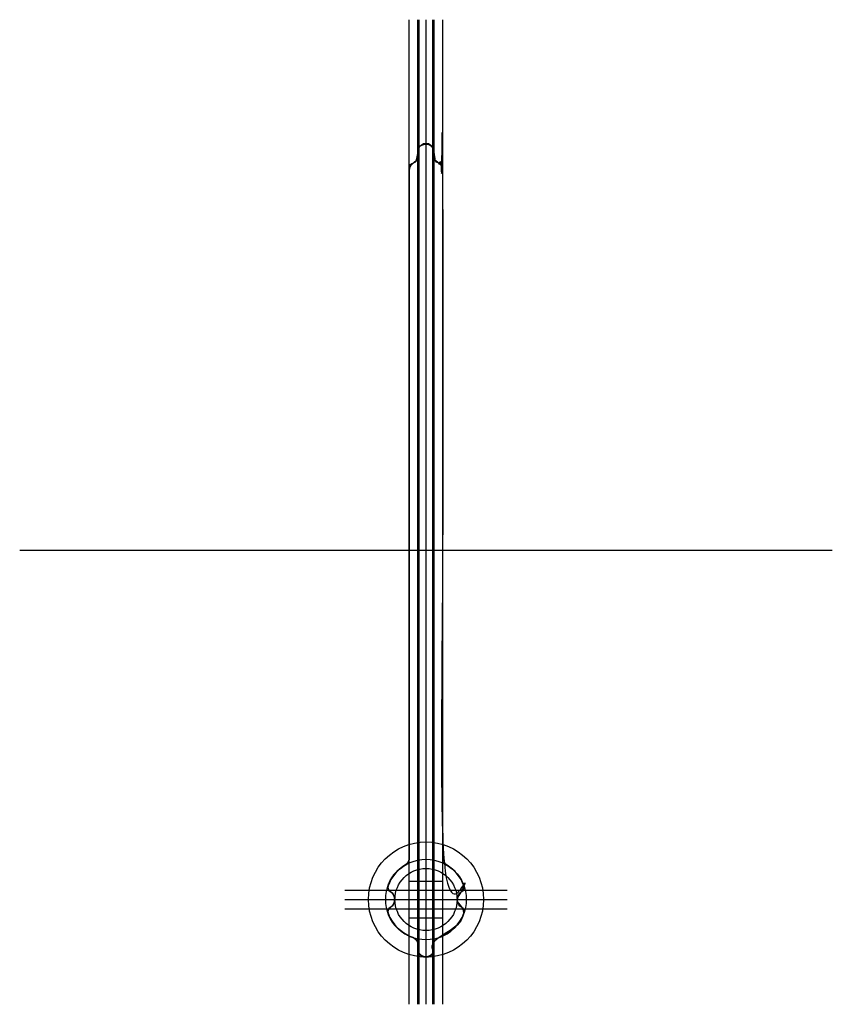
# Model space of a CAD drawing. Header units: millimetres. Extents: x -100 to 606, y 53 to 907.
import ezdxf

# ---------------------------------------------------------------- set-up
doc = ezdxf.new("R2010")
doc.units = ezdxf.units.MM
for name, color, linetype in [('aux', 240, 'Continuous'), ('corte', 4, 'Continuous'), ('Corte interior', 50, 'Continuous'), ('guias', 8, 'Continuous')]:
    doc.layers.add(name, color=color, linetype=linetype)

msp = doc.modelspace()

# ---------------------------------------------------------------- linework, layer by layer
at = {"layer": 'aux'}
msp.add_rational_spline([(238.4, 779.7), (238.4, 782.15), (242.34, 782.64), (244.07, 784.39), (244.07, 784.39), (244.07, 784.39), (244.07, 784.39), (246.08, 786.44), (246.83, 789.22), (246.11, 792), (246.07, 792.13), (246.03, 792.27), (245.99, 792.4), (245.99, 792.41), (245.99, 792.42), (245.98, 792.43), (245.89, 795.01), (247.12, 797.28), (249.34, 798.6), (251.56, 799.93), (254.15, 799.93), (256.37, 798.61), (258.6, 797.29), (259.84, 795.02), (259.75, 792.44), (259.74, 792.33), (259.68, 792.23), (259.65, 792.13), (258.87, 789.31), (259.61, 786.47), (261.66, 784.39), (263.39, 782.62), (267.4, 782.17), (267.4, 779.7), (267.4, 579.53), (267.4, 379.37), (267.4, 179.21), (267.4, 177.01), (268.5, 175.1), (270.4, 174.01), (277.1, 170.15), (282.22, 164.35), (285.22, 157.23), (286.35, 154.56), (285.58, 151.77), (283.24, 150.06), (281.15, 148.52), (279.97, 146.21), (279.97, 143.61), (279.97, 141.01), (281.15, 138.69), (283.24, 137.16), (285.58, 135.45), (286.35, 132.66), (285.22, 129.99), (285.18, 129.89), (285.13, 129.78), (285.09, 129.68), (281.07, 120.38), (273.55, 113.6), (263.9, 110.55), (260.11, 108.74), (258.45, 104.89), (259.73, 100.9), (259.8, 99), (259.13, 97.23), (257.81, 95.87), (256.5, 94.5), (254.75, 93.76), (252.86, 93.75), (250.96, 93.76), (249.22, 94.5), (247.9, 95.87), (246.59, 97.23), (245.91, 99), (245.98, 100.9), (247.26, 104.89), (245.6, 108.74), (241.82, 110.55), (236.91, 112.09), (232.47, 114.68), (228.72, 118.2), (225.2, 121.54), (222.45, 125.52), (220.57, 129.99), (219.44, 132.66), (220.22, 135.45), (222.55, 137.16), (224.64, 138.69), (225.82, 141.01), (225.82, 143.61), (225.82, 146.21), (224.64, 148.52), (222.55, 150.06), (220.22, 151.77), (219.44, 154.56), (220.57, 157.23), (223.57, 164.35), (228.69, 170.15), (235.39, 174.01), (237.3, 175.1), (238.4, 177.01), (238.4, 179.21), (238.4, 183.32), (238.4, 187.44), (238.4, 191.56)], [1, 1, 1, 1, 0.999999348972, 0.999999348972, 1, 0.913626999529, 0.913626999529, 1, 1, 1, 1, 0.999998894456, 0.999998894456, 1, 0.906586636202, 0.906586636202, 1, 0.906586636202, 0.906586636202, 1, 0.906586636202, 0.906586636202, 1, 1, 1, 1, 0.910727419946, 0.910727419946, 1, 1, 1, 1, 1, 1, 1, 0.910498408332, 0.910498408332, 1, 0.965140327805, 0.965140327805, 1, 0.856584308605, 0.856584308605, 1, 0.928026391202, 0.928026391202, 1, 0.928026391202, 0.928026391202, 1, 0.856584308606, 0.856584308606, 1, 0.999992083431, 0.999992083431, 1, 0.939835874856, 0.939835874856, 1, 0.835367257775, 0.835367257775, 1, 0.946900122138, 0.946900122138, 1, 0.946900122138, 0.946900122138, 1, 0.946900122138, 0.946900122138, 1, 0.946900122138, 0.946900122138, 1, 0.835367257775, 0.835367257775, 1, 0.983193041, 0.983193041, 1, 0.985846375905, 0.985846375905, 1, 0.856584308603, 0.856584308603, 1, 0.928026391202, 0.928026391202, 1, 0.928026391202, 0.928026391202, 1, 0.856584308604, 0.856584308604, 1, 0.965140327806, 0.965140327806, 1, 0.910498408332, 0.910498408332, 1, 1, 1, 1], degree=3, knots=[0, 0, 0, 0, 7.358576, 7.358576, 7.358576, 7.361371, 7.361371, 7.361371, 8.390771, 8.390771, 8.390771, 8.809501, 8.809501, 8.809501, 8.813143, 8.813143, 8.813143, 9.884667, 9.884667, 9.884667, 10.956191, 10.956191, 10.956191, 12.027714, 12.027714, 12.027714, 12.354124, 12.354124, 12.354124, 13.401059, 13.401059, 13.401059, 20.811338, 20.811338, 20.811338, 21.811338, 21.811338, 21.811338, 22.859646, 22.859646, 22.859646, 23.509272, 23.509272, 23.509272, 24.845871, 24.845871, 24.845871, 25.783787, 25.783787, 25.783787, 26.721704, 26.721704, 26.721704, 28.058303, 28.058303, 28.058303, 28.06805, 28.06805, 28.06805, 28.924261, 28.924261, 28.924261, 30.36048, 30.36048, 30.36048, 31.164123, 31.164123, 31.164123, 31.967766, 31.967766, 31.967766, 32.771409, 32.771409, 32.771409, 33.575051, 33.575051, 33.575051, 35.011271, 35.011271, 35.011271, 35.461311, 35.461311, 35.461311, 35.874165, 35.874165, 35.874165, 37.210764, 37.210764, 37.210764, 38.14868, 38.14868, 38.14868, 39.086597, 39.086597, 39.086597, 40.423196, 40.423196, 40.423196, 41.072822, 41.072822, 41.072822, 42.12113, 42.12113, 42.12113, 42.141693, 42.141693, 42.141693, 42.141693], dxfattribs=at)
at = {"layer": 'corte'}
msp.add_lwpolyline([(259.82, 102.21, -0.38634), (264.36, 110.46, 0.227208), (285.92, 131.67, 0.367398), (284.11, 136.53, -0.58714), (284.11, 150.6, 0.367398), (285.92, 155.45, 0.170008), (271.31, 173.39, -0.260709), (267.5, 180.2), (267.5, 776.3, 0.275461), (263.3, 783.33, -0.339646), (259.82, 791.12, 1.267042), (246.17, 791.12, -0.339646), (242.69, 783.33, 0.275461), (238.5, 776.3), (238.5, 180.2, -0.260709), (234.69, 173.39, 0.170008), (220.08, 155.45, 0.367398), (221.89, 150.6, -0.58714), (221.89, 136.53, 0.367398), (220.08, 131.67, 0.227208), (241.64, 110.46, -0.38634), (246.17, 102.21, 1.267042)], format="xyb", close=True, dxfattribs=at)
at = {"layer": 'Corte interior'}
for p, q in [((238.5, 159.56), (267.5, 159.56)), ((238.5, 151.56), (267.5, 151.56)), ((238.5, 143.56), (267.5, 143.56)), ((238.5, 135.56), (267.5, 135.56)), ((238.5, 127.56), (267.5, 127.56))]:
    msp.add_line(p, q, dxfattribs=at)
at = {"layer": 'guias'}
for p, q in [((238.5, 52.6), (238.5, 907.36)), ((246, 52.6), (246, 907.36)), ((247, 52.6), (247, 907.36)), ((253, 52.6), (253, 907.36)), ((259, 52.6), (259, 907.36)), ((260, 52.6), (260, 907.36)), ((267.5, 52.6), (267.5, 907.36)), ((605.91, 446.66), (-99.91, 446.66)), ((182.64, 151.56), (323.36, 151.56)), ((182.64, 143.56), (323.36, 143.56)), ((182.64, 135.56), (323.36, 135.56))]:
    msp.add_line(p, q, dxfattribs=at)
for radius in [50, 35, 27]:
    msp.add_circle((253, 143.56), radius, dxfattribs=at)

doc.saveas('drawing.dxf')
